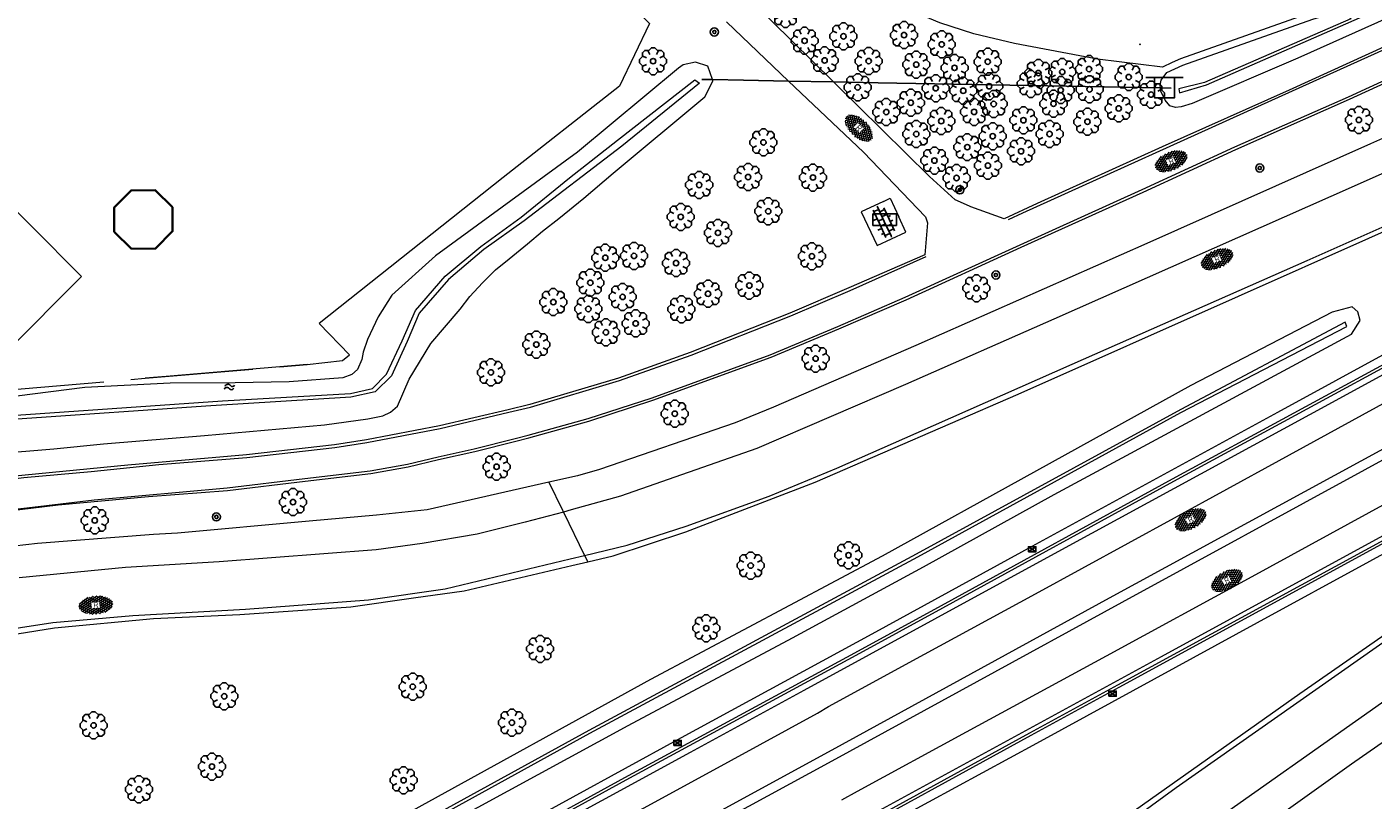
# Model space of a CAD drawing. Header units: metres. Extents: x 181682 to 183922, y 386244 to 387136.
# Tile 41 of 62: x 182742 to 182842, y 386692 to 386749. Entities that reach past the tile are written whole.
import ezdxf
from ezdxf.enums import TextEntityAlignment as Align

# ---------------------------------------------------------------- set-up
doc = ezdxf.new("R2010")
doc.units = ezdxf.units.M
doc.linetypes.add('IE-TERREINAFSCHEIDING', pattern=[10, 8, -2])
for name, color, linetype, lineweight in [('B-WE-GR-BOOM-S', 251, 'Continuous', 25), ('B-WE-GW-WATERGANG_SLOOT_BODEM-G', 251, 'Continuous', 18), ('B-WE-IE-TERREINAFSCHEIDING-G', 251, 'IE-TERREINAFSCHEIDING', 18), ('B-WE-IE-TERREINAFSCHEIDING_KUNSTMATIG_MUUR-GV', 251, 'IE-TERREINAFSCHEIDING-KUNSTMATIG-DICHT', 18), ('B-WE-KL-WATER_PUT-S', 251, 'Continuous', 25), ('B-WE-KW-KUNSTWERK-GV', 251, 'Continuous', 25), ('B-WE-OG-BREUKLIJN-G', 251, 'Continuous', 18), ('B-WE-OG-TOPOGRAFIE_BEBOUWING-GV', 251, 'Continuous', 35), ('B-WE-OG-TOPOGRAFIE_TERREIN_AGRARISCH-GV', 251, 'Continuous', 18), ('B-WE-OG-TOPOGRAFIE_WATER-GV', 251, 'Continuous', 18), ('B-WE-OG-TOPOGRAFIE_WATER-SV', 251, 'Continuous', 25), ('B-WE-OG-TOPOGRAFIE_WEG_BERM-GV', 251, 'Continuous', 18), ('B-WE-OG-TOPOGRAFIE_WEG_BERM-SV', 251, 'Continuous', 25), ('B-WE-OG-TOPOGRAFIE_WEG_RIJWEG-GV', 251, 'Continuous', 18), ('B-WE-OG-TOPOGRAFIE_WEG_RIJWEG-SV', 251, 'Continuous', 25), ('B-WE-OG-TOPOGRAFIE_WEG_RIJWIELPAD-GV', 251, 'Continuous', 18), ('B-WE-OG-TOPOGRAFIE_WEG_RIJWIELPAD-SV', 251, 'Continuous', 25), ('B-WE-RI-HWA_KOLK-S', 251, 'Continuous', 25), ('B-WE-VW-MARKERING-G', 251, 'Continuous', 18), ('B-WE-VW-VERKEERSTEKEN_BORD-S', 251, 'Continuous', 25)]:
    doc.layers.add(name, color=color, linetype=linetype, lineweight=lineweight)
doc.layers.add('B-WE-IE-MEUBILAIR_WEGMEUBILAIR-S', color=251, linetype='Continuous')
doc.styles.add('NLCS-ISO', font='NLCS-ISO.ttf')
doc.linetypes.add('IE-TERREINAFSCHEIDING-KUNSTMATIG-DICHT', pattern='A,8,-1,[82,NLCS.SHX,S=0.75,R=90,X=0,Y=0],-1', length=10)

# ---------------------------------------------------------------- blocks, each defined once
blk = doc.blocks.new('SIE-WEG_VERKEERSBORD_ROND-SO')
for radius in [0.3, 0.3, 0.12]:
    blk.add_circle((0, 0), radius)
blk = doc.blocks.new('SVW-VERKEERSTEKEN_BORD_ANWB-SO')
blk.add_line((-1.375, 0), (1.375, 0))
at = {"flags": 128}
blk.add_lwpolyline([(-0.75, 0), (-0.75, -1.5), (0.75, -1.5), (0.75, 0)], close=True, dxfattribs=at)
blk = doc.blocks.new('SKL-ET_OV_KAST_ALGEMEEN-SO')
for p, q in [((-0.912, 0.442), (0.838, 0.442)), ((-0.912, -0.433), (-0.912, 0.442)), ((0.838, 0.442), (0.838, -0.433)), ((0.838, -0.433), (-0.912, -0.433))]:
    blk.add_line(p, q)
blk = doc.blocks.new('B-SRI-KOLK_COMBINATIE-SO')
for p, q in [((-0.28125, 0), (0.28125, 0.375)), ((0.28125, 0), (-0.28125, 0.375))]:
    blk.add_line(p, q)
at = {"flags": 128}
blk.add_lwpolyline([(-0.28125, 0), (0.28125, 0), (0.28125, 0.375), (-0.28125, 0.375)], close=True, dxfattribs=at)
blk = doc.blocks.new('SGR-BOOM_01')
at = {"layer": 'B-WE-GR-BOOM-S'}
for points in [[(0.25, 0.5, 0), (0.375, 0.75, 0), (0.125, 1, 0), (-0.125, 1, 0), (-0.375, 0.75, 0), (-0.25, 0.5, 0)], [(-0.5, 0.25, 0), (-0.75, 0.375, 0), (-1, 0.125, 0), (-1, -0.125, 0), (-0.75, -0.375, 0), (-0.5, -0.25, 0)], [(-0.33, 0.795, 0), (-0.619, 0.795, 0), (-0.795, 0.619, 0), (-0.795, 0.33, 0)], [(0.795, 0.33, 0), (0.795, 0.619, 0), (0.619, 0.795, 0), (0.33, 0.795, 0)], [(0.5, -0.25, 0), (0.75, -0.375, 0), (1, -0.125, 0), (1, 0.125, 0), (0.75, 0.375, 0), (0.5, 0.25, 0)], [(-0.795, -0.33, 0), (-0.795, -0.619, 0), (-0.619, -0.795, 0), (-0.33, -0.795, 0)], [(-0.25, -0.5, 0), (-0.375, -0.75, 0), (-0.125, -1, 0), (0.125, -1, 0), (0.375, -0.75, 0), (0.25, -0.5, 0)], [(0.33, -0.795, 0), (0.619, -0.795, 0), (0.795, -0.619, 0), (0.795, -0.33, 0)]]:
    blk.add_polyline3d(points, dxfattribs=at)
blk.add_circle((0, 0), 0.2, dxfattribs=at)
blk.add_circle((0, 0), 0.2, dxfattribs=at)
blk = doc.blocks.new('SVH-GESLOTEN-SO')
at = {"linetype": 'Continuous', "lineweight": 0}
for p, q in [((-1.68, -0.04), (-0.19, 0.87)), ((-1.66, 0.12), (0.02, -0.91)), ((-1.63, -0.24), (0.18, 0.87)), ((-1.62, 0.22), (-0.67, 0.81)), ((-1.58, 0.3), (0.36, -0.89)), ((-1.52, -0.4), (-0.45, 0.26)), ((-1.45, 0.44), (-0.45, -0.17)), ((-1.37, -0.53), (-0.45, 0.03)), ((-1.28, 0.57), (-0.45, 0.06)), ((-1.08, 0.67), (-0.45, 0.29)), ((-0.84, 0.76), (-0.1, 0.3)), ((-0.58, 0.82), (0.27, 0.3)), ((-0.44, -0.88), (1.54, 0.34)), ((-0.37, 0.3), (0.5, 0.84)), ((-0.28, 0.87), (1.6, -0.28)), ((-0.12, -0.9), (1.64, 0.17)), ((0, 0.3), (0.77, 0.78)), ((0.08, 0.88), (1.67, -0.1)), ((0.37, 0.3), (1.01, 0.69)), ((0.37, 0.08), (1.22, 0.6)), ((0.37, -0.15), (1.4, 0.48)), ((0.37, 0.24), (1.48, -0.43)), ((0.37, 0.02), (1.32, -0.57)), ((0.52, 0.83), (1.65, 0.14)), ((-1.67, -0.1), (-0.39, -0.88)), ((-1.45, -0.46), (-1.04, -0.72)), ((-1.18, -0.65), (-0.45, -0.2)), ((-0.97, -0.74), (-0.24, -0.3)), ((-0.72, -0.82), (0.13, -0.3)), ((-0.23, -0.3), (0.65, -0.84)), ((0.14, -0.3), (0.91, -0.77)), ((0.27, -0.9), (1.68, -0.04)), ((0.37, -0.21), (1.13, -0.68)), ((0.8, -0.8), (1.57, -0.33))]:
    blk.add_line(p, q, dxfattribs=at)
at = {"linetype": 'Continuous', "lineweight": 0, "style": 'NLCS-ISO'}
blk.add_text('R', height=0.54, dxfattribs=at).set_placement((0, 0), align=Align.MIDDLE_CENTER)
blk = doc.blocks.new('SOG-TOPOGRAFIE_WATER-SO')
at = {"flags": 128}
for points in [[(-1.26, 0.28), (-1.21, 0.35, -0.538831), (-0.21, 0.37, 0.605168), (0.63, 0.46, -4.035705)], [(-1.44, -0.36), (-1.4, -0.29, -0.538831), (-0.39, -0.27, 0.605168), (0.44, -0.17, -4.035705)]]:
    blk.add_lwpolyline(points, format="xyb", dxfattribs=at)
blk = doc.blocks.new('SVH-BSS_OPENGESTRAAT_KL-SO')
for p, q in [((-1.69, 0.09), (-1.59, 0.09)), ((-1.59, 0.09), (-0.02, 0.09)), ((-1.33, -0.44), (-1.33, 0.09)), ((-1.24, 0.61), (-0.02, 0.61)), ((-1.07, 0.09), (-1.07, 0.61)), ((-0.54, 0.09), (-0.54, 0.61)), ((-0.28, 0.61), (-0.28, 0.89)), ((-0.28, -0.44), (-0.28, 0.09)), ((-0.02, 0.61), (1.24, 0.61)), ((-0.02, 0.09), (1.56, 0.09)), ((0.24, 0.61), (0.24, 0.89)), ((0.24, -0.44), (0.24, 0.09)), ((0.51, 0.09), (0.51, 0.61)), ((1.03, 0.09), (1.03, 0.61)), ((1.29, -0.44), (1.29, 0.09)), ((1.56, 0.09), (1.69, 0.09)), ((-1.48, -0.44), (-0.02, -0.44)), ((-1.07, -0.7), (-1.07, -0.44)), ((-0.54, -0.85), (-0.54, -0.44)), ((-0.02, -0.44), (1.48, -0.44)), ((0.51, -0.86), (0.51, -0.44)), ((1.03, -0.71), (1.03, -0.44))]:
    blk.add_line(p, q)

msp = doc.modelspace()

# ---------------------------------------------------------------- linework, layer by layer
at = {"layer": 'B-WE-GW-WATERGANG_SLOOT_BODEM-G'}
for points in [[(182741.095, 386720.163, 23.652), (182756.378, 386721.209, 23.685), (182765.865, 386721.753, 23.7), (182767.484, 386722.124, 23.7), (182768.513, 386723.198, 23.7), (182769.682, 386725.672, 23.7), (182770.672, 386727.921, 23.7), (182772.853, 386730.462, 23.7), (182775.507, 386732.644, 23.7), (182778.498, 386734.825, 23.7), (182782.074, 386737.749, 23.7), (182785.627, 386740.538, 23.7), (182791.362, 386744.991, 23.7), (182791.7, 386744.766, 23.7), (182785.942, 386740.088, 23.7), (182778.723, 386734.555, 23.7), (182775.732, 386732.441, 23.7), (182773.101, 386730.215, 23.7), (182770.942, 386727.719, 23.7), (182770.042, 386725.605, 23.7), (182768.895, 386723.063, 23.7), (182767.681, 386721.894, 23.7), (182765.882, 386721.489, 23.652), (182755.523, 386720.847, 23.778), (182741.173, 386719.854, 23.734)], [(182758.426, 386682.947, 24.325), (182758.532, 386682.715, 24.334), (182760.868, 386684.074, 24.393), (182783.568, 386696.59, 24.293), (182807.869, 386709.653, 24.242), (182827.339, 386720.345, 24.25), (182839.631, 386726.726, 24.404), (182839.506, 386727.058, 24.426), (182827.344, 386720.582, 24.231), (182807.745, 386709.854, 24.251), (182783.515, 386696.792, 24.276), (182760.723, 386684.289, 24.393), (182758.426, 386682.947, 24.325)]]:
    msp.add_polyline3d(points, dxfattribs=at)
at = {"layer": 'B-WE-IE-TERREINAFSCHEIDING-G'}
for p, q in [((182750.655, 386722.894, 24.252), (182762.655, 386723.912, 24.255)), ((182739.631, 386721.955, 24.252), (182750.655, 386722.894, 24.252))]:
    msp.add_line(p, q, dxfattribs=at)
msp.add_polyline3d([(182762.655, 386723.912, 24.255), (182765.27, 386724.207, 24.252), (182765.787, 386724.639, 24.237)], dxfattribs=at)
at = {"layer": 'B-WE-IE-TERREINAFSCHEIDING_KUNSTMATIG_MUUR-GV'}
for points in [[(182856.186, 386731.179, 24.937), (182856.036, 386731.36, 25.038), (182844.724, 386725.204, 25.167), (182826.701, 386715.421, 25.108), (182809.598, 386706.028, 24.783), (182803.167, 386702.533, 24.765), (182786.143, 386693.29, 24.786), (182770.042, 386684.46, 24.768), (182755.118, 386676.341, 24.78), (182739.869, 386667.971, 24.822), (182725.085, 386659.95, 25.141), (182724.805, 386659.795, 25.323)], [(182856.37, 386730.818, 24.917), (182838.812, 386721.243, 24.678), (182818.786, 386710.334, 24.334), (182799.43, 386699.762, 23.908), (182791.002, 386695.171, 23.69)], [(182796.012, 386685.968, 23.71), (182802.835, 386689.687, 23.888), (182825.901, 386702.277, 24.401), (182843.131, 386711.698, 24.681), (182861.389, 386721.639, 24.916)], [(182732.97, 386650.858, 25.141), (182750.6, 386660.588, 24.828), (182766.151, 386669.096, 24.839), (182782.931, 386678.331, 24.801), (182800.779, 386687.96, 24.783), (182816.261, 386696.446, 24.827), (182822.768, 386700.013, 24.845), (182843.294, 386711.2, 24.807), (182861.571, 386721.143, 24.857), (182861.565, 386721.338, 24.921)], [(182791.002, 386695.171, 23.69), (182777.868, 386688.017, 23.351), (182758.753, 386677.572, 22.869), (182734.773, 386664.492, 22.46), (182717.962, 386655.317, 22.309), (182717.701, 386655.175, 22.309), (182717.566, 386655.102, 22.309), (182717.151, 386654.876, 22.308), (182715.039, 386653.726, 22.305), (182714.832, 386653.613, 22.304), (182714.305, 386653.326, 22.303), (182714.043, 386653.184, 22.303), (182713.603, 386652.944, 22.302), (182710.537, 386651.275, 22.297), (182707.851, 386649.813, 22.293), (182707.48, 386649.61, 22.294), (182707.098, 386649.402, 22.294), (182706.882, 386649.284, 22.294), (182705.505, 386648.533, 22.297), (182705.218, 386648.376, 22.297), (182704.265, 386647.856, 22.298), (182703.253, 386647.304, 22.3)]]:
    msp.add_polyline3d(points, dxfattribs=at)
at = {"layer": 'B-WE-KL-WATER_PUT-S'}
msp.add_point((182824.306, 386747.633, 25.069), dxfattribs=at)
at = {"layer": 'B-WE-KW-KUNSTWERK-GV'}
msp.add_polyline3d([(182791.86, 386745.034, 23.8), (182792.651, 386745.019, 23.8), (182794.966, 386744.976, 23.8), (182796.071, 386744.956, 23.8), (182798.29, 386744.914, 23.8), (182801.614, 386744.852, 23.8), (182804.921, 386744.791, 23.8), (182825.829, 386744.402, 23.8), (182826.619, 386744.387, 23.8)], dxfattribs=at)
at = {"layer": 'B-WE-OG-BREUKLIJN-G'}
for points in [[(182856.132, 386731.184, 25.038), (182844.82, 386725.028, 25.167), (182826.797, 386715.245, 25.108), (182809.694, 386705.852, 24.783), (182803.262, 386702.357, 24.765), (182786.239, 386693.114, 24.786), (182770.138, 386684.284, 24.768), (182755.214, 386676.165, 24.78), (182739.965, 386667.795, 24.822)], [(182732.875, 386651.034, 25.141), (182750.504, 386660.763, 24.828), (182766.055, 386669.271, 24.839), (182782.835, 386678.507, 24.801), (182800.683, 386688.136, 24.783), (182816.165, 386696.621, 24.827), (182822.672, 386700.188, 24.845), (182843.198, 386711.376, 24.807), (182861.475, 386721.319, 24.857)]]:
    msp.add_polyline3d(points, dxfattribs=at)
at = {"layer": 'B-WE-OG-TOPOGRAFIE_BEBOUWING-GV'}
msp.add_polyline3d([(182749.638, 386732.493, 0), (182751.427, 386732.504, 0), (182752.684, 386733.778, 0), (182752.673, 386735.567, 0), (182751.399, 386736.824, 0), (182749.61, 386736.812, 0), (182748.353, 386735.539, 0), (182748.364, 386733.75, 0), (182749.638, 386732.493, 0)], dxfattribs=at)
at = {"layer": 'B-WE-OG-TOPOGRAFIE_TERREIN_AGRARISCH-GV'}
msp.add_polyline3d([(182731.103, 386738.112, 0), (182734.733, 386741.694, 0), (182745.941, 386730.435, 0), (182740.401, 386724.873, 0), (182735.176, 386724.058, 0)], dxfattribs=at)
at = {"layer": 'B-WE-OG-TOPOGRAFIE_WATER-GV'}
for points in [[(182839.016, 386750.694, 24.228), (182839.918, 386749.521, 24.237), (182829.1, 386744.814, 24.165), (182827.197, 386744.332, 24.104), (182827.252, 386744.043, 24.174), (182829.233, 386744.623, 24.193), (182842.137, 386750.296, 24.243), (182843.004, 386750.685, 24.325), (182869.592, 386762.609, 24.272), (182878.268, 386766.567, 24.275)], [(182878.644, 386765.805, 24.794), (182874.201, 386763.859, 24.777), (182858.7, 386756.916, 25.031), (182845.766, 386750.975, 25.061), (182843.544, 386749.98, 25.061), (182836.006, 386746.604, 24.664), (182828.179, 386743.239, 24.741)], [(182828.179, 386743.239, 24.741), (182827.36, 386742.999, 24.738), (182826.941, 386742.943, 24.747), (182826.527, 386743.063, 24.75), (182826.186, 386743.49, 24.756), (182825.863, 386744.165, 24.727), (182825.829, 386744.402, 24.713), (182825.798, 386744.612, 24.7), (182825.879, 386744.974, 24.658), (182826.298, 386745.546, 24.641), (182826.894, 386745.82, 24.63), (182827.491, 386746.094, 24.62), (182837.101, 386749.49, 24.463), (182837.781, 386749.695, 24.486), (182838.513, 386750.043, 24.513), (182838.609, 386750.195, 24.549), (182838.633, 386750.482, 24.555), (182838.588, 386750.534, 24.555)], [(182792.103, 386743.74, 24.577), (182792.693, 386744.893, 24.562), (182792.651, 386745.019, 24.559), (182792.322, 386746.002, 24.532), (182791.412, 386746.321, 24.487), (182790.494, 386746.105, 24.479), (182790.141, 386745.87, 24.476), (182782.654, 386739.641, 24.374), (182772.143, 386731.967, 24.258), (182768.913, 386729.055, 24.141), (182767.908, 386727.45, 24.067), (182767.102, 386725.775, 24.007), (182766.804, 386724.836, 23.995), (182766.692, 386724.272, 23.971), (182766.364, 386723.537, 24.007), (182765.948, 386723.177, 24.055), (182765.283, 386722.93, 24.07), (182761.309, 386722.621, 24.204), (182757.327, 386722.553, 24.323), (182752.507, 386722.537, 24.392), (182746.187, 386722.199, 24.389), (182738.602, 386721.251, 24.252)], [(182768.82, 386720.388, 24.872), (182769.331, 386720.836, 24.872), (182770.203, 386722.818, 24.774), (182771.814, 386725.478, 24.684), (182773.98, 386728.007, 24.655), (182774.696, 386728.949, 24.622), (182775.63, 386729.971, 24.592), (182776.584, 386730.928, 24.568), (182777.592, 386731.748, 24.559), (182778.95, 386732.851, 24.568), (182780.068, 386733.78, 24.574), (182781.282, 386734.738, 24.58), (182783.123, 386736.244, 24.568), (182785.308, 386738.08, 24.577), (182792.103, 386743.74, 24.577)], [(182805.22, 386709.723, 25.028), (182788.067, 386700.566, 25.071), (182770.414, 386690.837, 24.942), (182757.696, 386683.656, 24.937), (182757.671, 386683.038, 24.937), (182758.303, 386681.73, 24.847), (182770.861, 386688.71, 24.942), (182786.416, 386697.164, 24.963), (182798.572, 386703.669, 24.953), (182808.277, 386708.924, 24.942), (182817.949, 386714.289, 24.942), (182839.973, 386726.171, 24.953), (182840.625, 386727.172, 24.91), (182840.441, 386727.806, 24.985), (182840.026, 386728.191, 25.017), (182838.551, 386727.8, 25.039), (182828.078, 386722.358, 24.985), (182805.22, 386709.723, 25.028)], [(182739.39, 386717.287, 25.192), (182743.894, 386717.672, 25.12), (182747.577, 386718.042, 25.054), (182755.044, 386718.647, 24.992), (182763.918, 386719.451, 24.851), (182767.148, 386719.881, 24.845), (182768.252, 386720.107, 24.875), (182768.82, 386720.388, 24.872)]]:
    msp.add_polyline3d(points, dxfattribs=at)
at = {"layer": 'B-WE-OG-TOPOGRAFIE_WEG_BERM-GV'}
for points in [[(182735.795, 386800.362, 0), (182754.025, 386782.33, 0), (182787.985, 386749.166, 0), (182785.772, 386744.531, 24.331)], [(182838.588, 386750.534, 24.555), (182838.121, 386750.358, 24.549), (182837.6, 386750.163, 24.486), (182836.946, 386749.965, 24.463), (182827.303, 386746.557, 24.62), (182826.686, 386746.275, 24.63), (182825.972, 386745.947, 24.641), (182821.17, 386746.526, 24.759), (182815.024, 386747.697, 24.732), (182812.014, 386748.397, 24.729), (182809.5, 386749.233, 24.726), (182807.968, 386749.878, 24.729), (182806.972, 386750.211, 24.643), (182805.094, 386750.989, 24.547)], [(182785.772, 386744.531, 24.331), (182777.157, 386737.761, 24.347), (182763.527, 386726.94, 24.347), (182765.787, 386724.639, 24.237)], [(182805.32, 386736, 25.074), (182803.671, 386735.229, 25.074), (182804.846, 386732.717, 25.074), (182806.983, 386733.716, 25.074), (182806.448, 386734.859, 25.074)], [(182805.32, 386736, 25.074), (182805.807, 386736.228, 25.074), (182806.448, 386734.859, 25.074)], [(182724.808, 386660.504, 25.031), (182737.298, 386667.263, 25.04), (182752.838, 386675.787, 25.041), (182763.569, 386681.641, 25.036), (182778.458, 386689.772, 25.053), (182790.095, 386696.128, 25.03), (182804.744, 386704.103, 25.071), (182816.323, 386710.45, 25.042), (182834.521, 386720.382, 25.03), (182856.527, 386732.401, 24.932), (182857.031, 386731.641, 24.95)], [(182762.655, 386723.912, 24.255), (182752.493, 386723.037, 24.392), (182750.655, 386722.894, 24.252)], [(182862.113, 386721.637, 24.929), (182862.5, 386720.891, 24.952), (182849.626, 386713.866, 25.012), (182833.002, 386704.782, 25.039), (182822.208, 386698.871, 25.034), (182816.646, 386695.84, 25.037)], [(182816.646, 386695.84, 25.037), (182806.665, 386690.401, 25.041), (182795.956, 386684.572, 25.053), (182779.408, 386675.539, 25.052), (182769.654, 386670.206, 25.054), (182753.37, 386661.368, 25.055), (182743.317, 386655.82, 25.031), (182733.258, 386650.348, 25.046)]]:
    msp.add_polyline3d(points, dxfattribs=at)
at = {"layer": 'B-WE-OG-TOPOGRAFIE_WEG_RIJWEG-GV'}
for points in [[(182872.694, 386754.171, 25.339), (182861.367, 386749.158, 25.322), (182858.931, 386748.074, 25.318), (182841.38, 386740.26, 25.291), (182824.821, 386732.875, 25.255), (182807.708, 386725.319, 25.322), (182797.169, 386720.756, 25.364), (182794.343, 386719.592, 25.39), (182784.294, 386716.136, 25.462), (182782.674, 386715.665, 25.518), (182780.547, 386715.184, 25.511)], [(182783.419, 386709.301, 25.64), (182785.3, 386709.746, 25.617), (182790.697, 386711.504, 25.6), (182800.263, 386715.193, 25.527), (182815.297, 386721.708, 25.424), (182831.603, 386728.982, 25.407), (182850.918, 386737.567, 25.437), (182861.95, 386742.484, 25.448), (182867.014, 386744.741, 25.453), (182875.731, 386748.616, 25.471), (182875.734, 386748.617, 25.471)], [(182884.791, 386732.07, 25.158), (182872.173, 386723.94, 25.138), (182867.862, 386721.162, 25.131), (182859.401, 386715.614, 25.119), (182848.856, 386708.352, 25.153), (182836.154, 386699.511, 25.224), (182823.477, 386690.542, 25.341), (182821.118, 386688.808, 25.366)], [(182825.895, 386684.278, 25.21), (182839.973, 386694.338, 25.063), (182856.925, 386706.139, 24.959), (182871.527, 386716.035, 24.941), (182887.779, 386726.611, 25.007)], [(182780.547, 386715.184, 25.511), (182771.531, 386713.147, 25.48), (182767.788, 386712.745, 25.591), (182762.794, 386712.296, 25.692)], [(182780.547, 386715.184, 25.511), (182781.56, 386713.109, 25.586), (182781.622, 386712.982, 25.588), (182783.191, 386709.768, 25.644), (182783.419, 386709.301, 25.64)], [(182762.794, 386712.296, 25.692), (182753.038, 386711.413, 25.789), (182751.271, 386711.322, 25.787), (182742.682, 386710.649, 25.882), (182740.083, 386710.359, 25.971), (182736.07, 386709.302, 26.028), (182727.059, 386706.092, 26.207)], [(182770.53, 386706.617, 25.779), (182774.276, 386707.138, 25.754), (182782.25, 386709.024, 25.655), (182783.419, 386709.301, 25.64)], [(182716.314, 386697.036, 26.565), (182717.662, 386697.62, 26.495), (182725.33, 386700.331, 26.385), (182728.692, 386701.389, 26.29), (182735.003, 386702.965, 26.206), (182743.929, 386704.416, 26.13), (182751.275, 386705.103, 25.977), (182757.653, 386705.385, 25.91), (182765.889, 386705.971, 25.809), (182770.53, 386706.617, 25.779)]]:
    msp.add_polyline3d(points, dxfattribs=at)
at = {"layer": 'B-WE-OG-TOPOGRAFIE_WEG_RIJWIELPAD-GV'}
msp.add_line((182814.259, 386734.715, 25.096), (182811.787, 386735.592, 25.049), dxfattribs=at)
for points in [[(182869.642, 386759.746, 25.126), (182858.294, 386754.612, 25.126), (182846.897, 386749.503, 25.103), (182835.371, 386744.237, 25.111), (182825.957, 386740.026, 25.096), (182816.703, 386735.84, 25.058), (182814.259, 386734.715, 25.096)], [(182778.088, 386718.241, 25.251), (182779.054, 386718.486, 25.246), (182783.511, 386719.724, 25.216), (182788.253, 386721.258, 25.148), (182796.996, 386724.444, 25.163), (182802.013, 386726.552, 25.111), (182807.012, 386728.71, 25.111), (182815.527, 386732.602, 25.133), (182824.555, 386736.686, 25.126), (182831.423, 386739.845, 25.118), (182839.833, 386743.565, 25.141), (182850.402, 386748.416, 25.126), (182861.552, 386753.36, 25.133), (182870.831, 386757.574, 25.169)], [(182803.471, 386743.024, 24.959), (182801.614, 386744.852, 24.927), (182795.523, 386750.85, 24.822)], [(182793.694, 386749.289, 24.822), (182798.29, 386744.914, 24.914), (182803.834, 386739.638, 25.026), (182808.437, 386734.847, 25.073), (182808.569, 386734.414, 25.073), (182808.38, 386732.039, 25.096)], [(182811.787, 386735.592, 25.049), (182811.678, 386735.641, 25.049), (182810.623, 386736.121, 25.049), (182808.725, 386737.85, 25.049), (182803.471, 386743.024, 24.959)], [(182808.38, 386732.039, 25.096), (182802.765, 386729.58, 25.111), (182798.387, 386727.712, 25.071), (182791.008, 386724.793, 25.081), (182785.707, 386722.905, 25.131), (182779.128, 386720.94, 25.251), (182777.527, 386720.565, 25.266)], [(182777.527, 386720.565, 25.266), (182772.449, 386719.375, 25.313), (182767.029, 386718.325, 25.321), (182764.662, 386717.971, 25.33), (182758.16, 386717.222, 25.364), (182749.379, 386716.448, 25.534), (182739.713, 386715.505, 25.712)], [(182762.49, 386715.258, 25.46), (182767.35, 386715.836, 25.418), (182770.12, 386716.331, 25.381), (182772.38, 386716.886, 25.336), (182775.065, 386717.472, 25.268), (182778.088, 386718.241, 25.251)], [(182692.098, 386694.216, 26.783), (182695.599, 386696.065, 26.783), (182702.275, 386700.042, 26.611), (182705.76, 386701.885, 26.551), (182709.614, 386703.901, 26.401), (182713.393, 386705.607, 26.341), (182717.921, 386707.472, 26.251), (182722.433, 386709.124, 26.123), (182726.814, 386710.465, 26.026), (182729.428, 386711.13, 25.981), (182732.478, 386711.84, 25.951), (182735.61, 386712.373, 25.906), (182740.349, 386713.036, 25.748), (182744.214, 386713.515, 25.763), (182750.888, 386714.127, 25.636), (182756.738, 386714.573, 25.508), (182762.49, 386715.258, 25.46)]]:
    msp.add_polyline3d(points, dxfattribs=at)
at = {"layer": 'B-WE-VW-MARKERING-G'}
for points in [[(182814.588, 386734.665, 25.093), (182815.644, 386735.154, 25.073), (182834.067, 386743.484, 25.077), (182852.624, 386751.886, 25.073), (182869.723, 386759.599, 25.072), (182870.521, 386759.959, 25.072), (182888.66, 386768.23, 25.106), (182902.202, 386774.263, 25.1), (182925.029, 386784.651, 25.134), (182938.651, 386790.868, 25.141), (182953.313, 386797.663, 25.163), (182960.925, 386801.281, 25.167), (182971.4, 386806.26, 25.172), (182989.295, 386814.91, 25.177), (183007.122, 386823.707, 25.239)], [(182738.158, 386660.778, 22.559), (182760.552, 386673.013, 22.94), (182780.999, 386684.168, 23.465), (182793.327, 386690.9, 23.782), (182801.515, 386695.371, 23.993), (182822.045, 386706.616, 24.452), (182840.702, 386716.775, 24.756), (182858.411, 386726.434, 24.985), (182865.287, 386730.214, 25.116), (182870.507, 386733.083, 25.215), (182881.068, 386738.872, 25.312), (182890.151, 386743.851, 25.395), (182909.689, 386754.514, 25.53), (182928.376, 386764.753, 25.613), (182949.802, 386776.463, 25.681), (182959.147, 386781.587, 25.686), (182969.519, 386787.274, 25.692), (182980.593, 386793.305, 25.707), (183000.188, 386804.007, 25.701)], [(182738.48, 386660.174, 22.56), (182761.161, 386672.535, 22.95), (182781.195, 386683.488, 23.461), (182793.663, 386690.282, 23.784), (182801.514, 386694.559, 23.988), (182822.997, 386706.311, 24.468), (182840.986, 386716.139, 24.759), (182858.736, 386725.829, 24.99), (182865.624, 386729.599, 25.107), (182874.912, 386734.682, 25.264), (182881.413, 386738.241, 25.319), (182890.822, 386743.391, 25.399), (182910.095, 386753.912, 25.526), (182923.824, 386761.454, 25.602), (182948.883, 386775.175, 25.671), (182959.478, 386780.984, 25.682), (182964.436, 386783.702, 25.687), (182988.281, 386796.717, 25.711), (182999.668, 386802.904, 25.698)], [(182830.463, 386690.564, 25.205), (182850.078, 386704.402, 25.072), (182870.047, 386717.849, 25.029), (182886.645, 386728.682, 25.077), (182886.669, 386728.698, 25.077), (182886.708, 386728.724, 25.077), (182897.441, 386735.563, 25.173), (182906.193, 386741.085, 25.245), (182914.174, 386746.122, 25.31), (182928.58, 386755.099, 25.402), (182943.272, 386764.02, 25.48), (182950.41, 386768.355, 25.518), (182968.482, 386778.665, 25.557), (182990.885, 386790.884, 25.603), (183003, 386797.499, 25.575)], [(182935.961, 386779.659, 25.514), (182918.712, 386772.033, 25.46), (182904.744, 386765.831, 25.448), (182892.038, 386760.174, 25.431), (182873.832, 386752.091, 25.415), (182864.32, 386747.867, 25.406), (182840.171, 386737.12, 25.375), (182817.941, 386727.272, 25.366), (182806.942, 386722.422, 25.392), (182795.943, 386717.685, 25.459), (182785.855, 386714.16, 25.528), (182782.205, 386713.137, 25.573), (182781.622, 386712.982, 25.561), (182778.784, 386712.228, 25.5), (182775.245, 386711.34, 25.67), (182771.151, 386710.641, 25.661), (182767.744, 386710.183, 25.676), (182756.123, 386709.286, 25.846), (182749.19, 386708.878, 25.906), (182741.324, 386708.105, 26.063)], [(182717.894, 386698.06, 26.503), (182722.333, 386699.705, 26.419), (182728.555, 386701.764, 26.312), (182734.479, 386703.225, 26.215), (182739.007, 386704.063, 26.151), (182743.815, 386704.799, 26.142), (182749.745, 386705.322, 25.987), (182758.081, 386705.789, 25.893), (182767.191, 386706.49, 25.788), (182772.867, 386707.285, 25.725), (182782.116, 386709.51, 25.652), (182783.191, 386709.768, 25.644), (182786.332, 386710.524, 25.619), (182790.715, 386711.931, 25.587), (182796.862, 386714.165, 25.564), (182801.86, 386716.242, 25.554), (182807.745, 386718.837, 25.482), (182819.298, 386723.944, 25.426), (182836.684, 386731.617, 25.427), (182875.577, 386748.904, 25.48), (182889.414, 386755.054, 25.499), (182909.55, 386763.971, 25.518), (182937.355, 386776.273, 25.58), (182937.988, 386776.553, 25.579)], [(182737.14, 386712.781, 25.884), (182741.9, 386713.306, 25.692), (182746.87, 386713.878, 25.573), (182756.714, 386714.772, 25.508), (182762.466, 386715.457, 25.46), (182767.321, 386716.034, 25.418), (182770.079, 386716.527, 25.381), (182772.335, 386717.081, 25.336), (182775.019, 386717.667, 25.268), (182778.039, 386718.435, 25.251), (182778.041, 386718.436, 25.251), (182779.003, 386718.679, 25.246), (182783.453, 386719.916, 25.216), (182788.188, 386721.447, 25.148), (182796.923, 386724.63, 25.163), (182801.935, 386726.736, 25.111), (182806.931, 386728.893, 25.111), (182815.444, 386732.784, 25.133), (182824.472, 386736.868, 25.126), (182831.341, 386740.027, 25.118), (182839.751, 386743.747, 25.141), (182850.319, 386748.598, 25.126)], [(182746.538, 386615.859, 27.088), (182752.151, 386621.207, 26.967), (182752.903, 386621.927, 26.953), (182761.342, 386630.332, 26.738), (182774.381, 386645.34, 26.349), (182780.331, 386652.365, 26.162), (182787.596, 386660.475, 25.971), (182790.439, 386663.26, 25.896), (182796.023, 386668.385, 25.773), (182802.552, 386673.953, 25.649), (182805.091, 386676.118, 25.601), (182816.306, 386684.777, 25.422), (182826.993, 386692.572, 25.306), (182847.914, 386707.28, 25.153), (182867.53, 386720.535, 25.117), (182884.939, 386731.799, 25.165), (182884.962, 386731.814, 25.165), (182885.073, 386731.886, 25.165), (182898.955, 386740.706, 25.297), (182904.483, 386744.217, 25.339)], [(182800.445, 386698.081, 23.945), (182801.253, 386698.573, 23.968), (182808.366, 386702.446, 24.144), (182816.588, 386706.929, 24.334), (182826.866, 386712.554, 24.498), (182834.623, 386716.811, 24.644), (182842.595, 386721.174, 24.767), (182850.385, 386725.413, 24.856), (182857.15, 386729.074, 24.945), (182863.881, 386732.784, 25.083), (182865.021, 386733.412, 25.106), (182869.392, 386735.75, 25.153)], [(182758.183, 386717.023, 25.364), (182764.688, 386717.773, 25.33), (182767.063, 386718.128, 25.321), (182772.491, 386719.179, 25.313), (182777.573, 386720.37, 25.266), (182777.574, 386720.37, 25.266), (182779.179, 386720.747, 25.251), (182785.769, 386722.715, 25.131), (182791.078, 386724.606, 25.081), (182798.463, 386727.527, 25.071), (182802.844, 386729.396, 25.111), (182808.471, 386731.921, 25.099)], [(182875.882, 386731.871, 25.192), (182868.095, 386727.6, 25.125), (182867.036, 386727.019, 25.102), (182859.034, 386722.628, 24.932), (182851.102, 386718.317, 24.825), (182842.567, 386713.635, 24.718), (182832.602, 386708.183, 24.53), (182821.821, 386702.316, 24.365), (182811.436, 386696.663, 24.132), (182803.38, 386692.268, 23.959), (182802.202, 386691.627, 23.923)], [(182691.939, 386696.608, 26.724), (182692.879, 386697.071, 26.706), (182694.341, 386697.935, 26.672), (182696.733, 386699.434, 26.615), (182698.461, 386700.519, 26.579), (182702.999, 386703.11, 26.503), (182707.719, 386705.541, 26.391), (182712.457, 386707.733, 26.283), (182717.082, 386709.631, 26.156), (182721.696, 386711.326, 26.061), (182726.566, 386712.779, 25.996), (182731.742, 386713.995, 25.852), (182736.771, 386714.938, 25.761), (182741.666, 386715.548, 25.687), (182746.652, 386715.985, 25.557), (182751.667, 386716.497, 25.578), (182758.183, 386717.023, 25.364)], [(182736.155, 386662.992, 22.494), (182759.434, 386675.695, 22.897), (182779.04, 386686.397, 23.395), (182791.943, 386693.441, 23.727), (182800.445, 386698.081, 23.945)]]:
    msp.add_polyline3d(points, dxfattribs=at)

# ---------------------------------------------------------------- block references
at = {"layer": 'B-WE-GR-BOOM-S'}
for p in [(182798.065, 386749.886, 25.344), (182799.474, 386747.891, 25.392), (182802.355, 386748.223, 25.355), (182806.844, 386748.313, 24.97), (182809.633, 386747.627, 25.081), (182788.261, 386746.384, 24.527), (182800.961, 386746.436, 25.35), (182804.223, 386746.39, 25.339), (182807.743, 386746.129, 25.225), (182810.58, 386745.89, 25.197), (182813.041, 386746.343, 25.065), (182816.791, 386745.502, 25.057), (182818.558, 386745.588, 25.096), (182820.542, 386745.799, 25.1), (182803.411, 386744.445, 25.342), (182813.147, 386744.528, 25.128), (182816.229, 386744.702, 25.193), (182823.481, 386745.207, 25.191), (182809.188, 386744.381, 25.218), (182811.223, 386744.19, 25.202), (182818.446, 386744.236, 25.21), (182820.583, 386744.298, 25.19), (182825.135, 386743.908, 25.174), (182805.527, 386742.613, 25.257), (182807.346, 386743.305, 25.232), (182812.03, 386742.627, 25.17), (182813.478, 386743.213, 25.173), (182817.91, 386743.232, 25.18), (182822.739, 386742.882, 25.155), (182809.593, 386741.944, 25.181), (182815.686, 386742.009, 25.164), (182820.422, 386741.897, 25.16), (182840.524, 386742.029, 24.979), (182807.75, 386740.986, 25.207), (182813.409, 386740.825, 25.155), (182817.616, 386740.988, 25.157), (182796.43, 386740.368, 25.471), (182811.526, 386740.013, 25.249), (182815.511, 386739.713, 25.161), (182809.095, 386739.024, 25.19), (182813.049, 386738.648, 25.228), (182795.3, 386737.797, 25.454), (182800.096, 386737.765, 25.42), (182810.731, 386737.728, 25.216), (182791.673, 386737.212, 25.463), (182790.309, 386734.847, 25.349), (182796.788, 386735.263, 25.426), (182793.062, 386733.666, 25.431), (182784.721, 386731.816, 25.389), (182786.847, 386731.955, 25.352), (182800.017, 386731.932, 25.397), (182789.96, 386731.423, 25.306), (182783.614, 386729.971, 25.389), (182795.385, 386729.761, 25.406), (182812.202, 386729.56, 24.869), (182780.872, 386728.533, 25.443), (182786.004, 386728.918, 25.383), (182792.329, 386729.152, 25.42), (182783.467, 386728.026, 25.412), (182790.363, 386728.003, 25.431), (182786.971, 386726.952, 25.457), (182784.77, 386726.294, 25.46), (182779.615, 386725.391, 25.335), (182800.294, 386724.349, 24.896), (182776.254, 386723.329, 25.483), (182789.868, 386720.267, 24.932), (182776.671, 386716.335, 25.099), (182761.597, 386713.718, 25.326), (182746.921, 386712.357, 25.43), (182802.73, 386709.782, 24.839), (182795.487, 386709.012, 25.108), (182792.192, 386704.376, 24.86), (182779.897, 386702.842, 25.409), (182770.462, 386700.042, 25.245), (182756.508, 386699.331, 25.715), (182746.833, 386697.178, 25.793), (182777.808, 386697.379, 24.929), (182755.594, 386694.127, 25.335), (182769.781, 386693.114, 24.795), (182750.19, 386692.439, 25.347)]:
    msp.add_blockref('SGR-BOOM_01', p, dxfattribs=at)
at = {"layer": 'B-WE-IE-MEUBILAIR_WEGMEUBILAIR-S'}
msp.add_blockref('SKL-ET_OV_KAST_ALGEMEEN-SO', (182805.446, 386734.641, 25.061), dxfattribs=at)
at = {"layer": 'B-WE-OG-TOPOGRAFIE_WATER-SV', "xscale": 0.375, "yscale": 0.375, "rotation": 0.1901927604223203}
msp.add_blockref('SOG-TOPOGRAFIE_WATER-SO', (182757.039, 386722.216, 24.48), dxfattribs=at)
at = {"layer": 'B-WE-OG-TOPOGRAFIE_WEG_BERM-SV', "xscale": 0.75, "yscale": 0.75, "rotation": 295.0901675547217}
msp.add_blockref('SVH-BSS_OPENGESTRAAT_KL-SO', (182805.327, 386734.473, 25.074), dxfattribs=at)
at = {"layer": 'B-WE-OG-TOPOGRAFIE_WEG_RIJWEG-SV', "xscale": 0.75, "yscale": 0.75}
for p, rotation in [((182830.02, 386731.736, 25.45), 24.03596521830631), ((182828.061, 386712.436, 24.489), 28.57897847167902), ((182830.748, 386707.937, 24.489), 28.6492744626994), ((182746.999, 386706.11, 25.968), 5.342777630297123)]:
    msp.add_blockref('SVH-GESLOTEN-SO', p, dxfattribs=dict(at, rotation=rotation))
at = {"layer": 'B-WE-OG-TOPOGRAFIE_WEG_RIJWIELPAD-SV'}
for p, xscale, yscale, rotation in [((182803.505, 386741.444, 25.014), 0.7499999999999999, 0.7499999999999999, 316.4153876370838), ((182826.623, 386738.993, 25.14), 0.75, 0.75, 24.09956535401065)]:
    msp.add_blockref('SVH-GESLOTEN-SO', p, dxfattribs=dict(at, xscale=xscale, yscale=yscale, rotation=rotation))
at = {"layer": 'B-WE-RI-HWA_KOLK-S'}
for p in [(182816.33, 386710.037, 24.926), (182822.278, 386699.339, 24.929), (182790.071, 386695.685, 24.94)]:
    msp.add_blockref('B-SRI-KOLK_COMBINATIE-SO', p, dxfattribs=at)
at = {"layer": 'B-WE-VW-VERKEERSTEKEN_BORD-S'}
for name, p in [('SIE-WEG_VERKEERSBORD_ROND-SO', (182792.798, 386748.546, 24.818)), ('SVW-VERKEERSTEKEN_BORD_ANWB-SO', (182826.131, 386745.168, 24.898)), ('SIE-WEG_VERKEERSBORD_ROND-SO', (182833.185, 386738.468, 24.884)), ('SIE-WEG_VERKEERSBORD_ROND-SO', (182810.974, 386736.852, 25.157)), ('SIE-WEG_VERKEERSBORD_ROND-SO', (182813.645, 386730.546, 24.931)), ('SIE-WEG_VERKEERSBORD_ROND-SO', (182755.927, 386712.623, 25.539))]:
    msp.add_blockref(name, p, dxfattribs=at)

doc.saveas('drawing.dxf')
